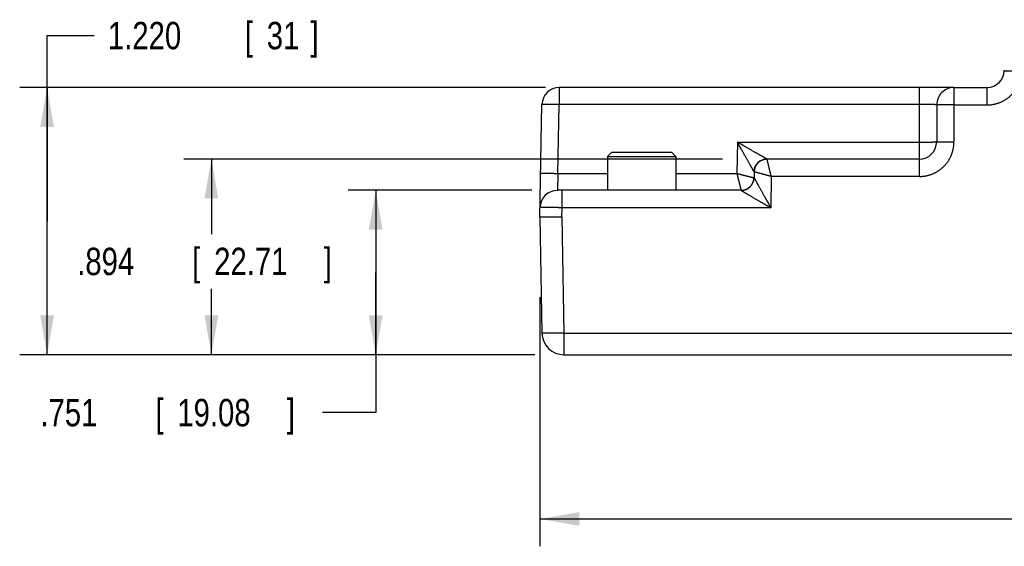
# Model space of a CAD drawing. Header units: inches. Extents: x 0 to 34, y 0 to 22.
# Tile 3 of 112: x 13.7 to 18.2, y 5.3 to 7.7. Entities that reach past the tile are written whole.
import ezdxf

# ---------------------------------------------------------------- set-up
doc = ezdxf.new("R2010")
doc.units = ezdxf.units.IN
doc.header["$LTSCALE"] = 1.87
doc.header["$MEASUREMENT"] = 0
doc.layers.get('0').update_dxf_attribs({"linetype": 'CONTINUOUS'})
doc.layers.add('DIMENSIONS', color=7, linetype='CONTINUOUS')
doc.styles.get("Standard").update_dxf_attribs({"font": 'txt', "width": 0.8})
doc.dimstyles.new('DIMSTYLE_1', dxfattribs={"dimtxt": 0.125, "dimasz": 0.18, "dimexe": 0.18, "dimexo": 0.0625, "dimgap": 0.09, "dimtad": 0, "dimtih": 1, "dimtoh": 1, "dimdec": 3, "dimzin": 4, "dimdsep": 46, "dimtxsty": 'STANDARD', "dimblk": '_FILLED', "dimblk1": '_FILLED', "dimblk2": '_FILLED', "dimcen": 0.09, "dimadec": 0, "dimazin": 0, "dimtp": 0.01, "dimtm": 0.01, "dimtfac": 1, "dimtdec": 3, "dimtofl": 0, "dimtmove": 0, "dimatfit": 3, "dimldrblk": '_FILLED', "dimfxl": 1, "dimtolj": 1, "dimtzin": 4, "dimarcsym": 0})

# ---------------------------------------------------------------- blocks, each defined once
blk = doc.blocks.new('_FILLED')
at = {"color": 0, "linetype": 'BYBLOCK'}
blk.add_solid([(0, 0), (-1, 0.174), (-1, -0.174)], dxfattribs=at)
blk = doc.blocks.new('*D1')
at = {"layer": 'DIMENSIONS', "color": 2, "linetype": 'CONTINUOUS'}
for p, q in [((13.8635, 6.7723), (13.8635, 7.62)), ((13.8635, 7.62), (14.0787, 7.62)), ((16.1387, 7.3825), (13.7385, 7.3825)), ((13.8635, 7.3825), (13.8635, 6.7723)), ((13.8635, 6.1621), (13.8635, 6.7723)), ((16.0769, 6.1621), (13.7385, 6.1621))]:
    blk.add_line(p, q, dxfattribs=at)
at = {"layer": 'DIMENSIONS', "color": 2, "linetype": 'CONTINUOUS', "xscale": 0.18, "yscale": 0.18, "zscale": 0.18}
for p, rotation in [((13.8635, 7.3825), 90), ((13.8635, 6.1621), 270)]:
    blk.add_blockref('_FILLED', p, dxfattribs=dict(at, rotation=rotation))
at = {"layer": 'DIMENSIONS', "color": 2, "linetype": 'CONTINUOUS', "width": 0.8}
for s, p in [('[', (14.7662, 7.5575)), (']', (15.0662, 7.5575)), ('1.220', (14.1412, 7.5575)), ('31', (14.8662, 7.5575))]:
    blk.add_text(s, height=0.125, dxfattribs=at).set_placement(p)
blk = doc.blocks.new('*D2')
at = {"layer": 'DIMENSIONS', "color": 2, "linetype": 'CONTINUOUS'}
for p, q in [((16.0769, 6.9131), (15.2385, 6.9131)), ((15.3635, 6.9131), (15.3635, 6.5376)), ((15.3635, 6.1621), (15.3635, 6.5376)), ((15.3635, 6.5376), (15.3635, 5.8978)), ((16.09, 6.1621), (15.2385, 6.1621)), ((15.3635, 5.8978), (15.1205, 5.8978))]:
    blk.add_line(p, q, dxfattribs=at)
at = {"layer": 'DIMENSIONS', "color": 2, "linetype": 'CONTINUOUS', "xscale": 0.18, "yscale": 0.18, "zscale": 0.18}
for p, rotation in [((15.3635, 6.9131), 90), ((15.3635, 6.1621), 270)]:
    blk.add_blockref('_FILLED', p, dxfattribs=dict(at, rotation=rotation))
at = {"layer": 'DIMENSIONS', "color": 2, "linetype": 'CONTINUOUS', "width": 0.8}
for s, p in [('.751', (13.833, 5.8353)), ('[', (14.358, 5.8353)), ('19.08', (14.458, 5.8353)), (']', (14.958, 5.8353))]:
    blk.add_text(s, height=0.125, dxfattribs=at).set_placement(p)
blk = doc.blocks.new('*D3')
at = {"layer": 'DIMENSIONS', "color": 2, "linetype": 'CONTINUOUS'}
for p, q in [((16.9464, 7.056), (14.4885, 7.056)), ((14.6135, 7.056), (14.6135, 6.7133)), ((14.6135, 6.1621), (14.6135, 6.4633)), ((16.031, 6.1621), (14.4885, 6.1621))]:
    blk.add_line(p, q, dxfattribs=at)
at = {"layer": 'DIMENSIONS', "color": 2, "linetype": 'CONTINUOUS', "xscale": 0.18, "yscale": 0.18, "zscale": 0.18}
for p, rotation in [((14.6135, 7.056), 90), ((14.6135, 6.1621), 270)]:
    blk.add_blockref('_FILLED', p, dxfattribs=dict(at, rotation=rotation))
at = {"layer": 'DIMENSIONS', "color": 2, "linetype": 'CONTINUOUS', "width": 0.8}
for s, p in [('.894', (14.001, 6.5258)), ('[', (14.526, 6.5258)), ('22.71', (14.626, 6.5258)), (']', (15.126, 6.5258))]:
    blk.add_text(s, height=0.125, dxfattribs=at).set_placement(p)
blk = doc.blocks.new('*D4')
at = {"layer": 'DIMENSIONS', "color": 2, "linetype": 'CONTINUOUS'}
for p, q in [((16.1135, 6.4253), (16.1135, 5.287)), ((26.1134, 6.1208), (26.1134, 5.287)), ((16.1135, 5.412), (20.327, 5.412)), ((26.1134, 5.412), (21.677, 5.412))]:
    blk.add_line(p, q, dxfattribs=at)
at = {"layer": 'DIMENSIONS', "color": 2, "linetype": 'CONTINUOUS', "xscale": 0.18, "yscale": 0.18, "zscale": 0.18, "rotation": 180}
blk.add_blockref('_FILLED', (16.1135, 5.412), dxfattribs=at)
at = {"layer": 'DIMENSIONS', "color": 2, "linetype": 'CONTINUOUS', "xscale": 0.18, "yscale": 0.18, "zscale": 0.18}
blk.add_blockref('_FILLED', (26.1134, 5.412), dxfattribs=at)
at = {"layer": 'DIMENSIONS', "color": 2, "linetype": 'CONTINUOUS', "width": 0.8}
for s, p in [('[', (21.1145, 5.3495)), (']', (21.5145, 5.3495)), ('10.000', (20.3895, 5.3495)), ('254', (21.2145, 5.3495))]:
    blk.add_text(s, height=0.125, dxfattribs=at).set_placement(p)

msp = doc.modelspace()

# ---------------------------------------------------------------- linework, layer by layer
at = {"color": 7, "linetype": 'CONTINUOUS'}
for p, q in [((16.2012, 7.3825), (16.2012, 7.3052)), ((18.0032, 7.3825), (16.2012, 7.3825)), ((17.8457, 6.9766), (17.8457, 7.3825)), ((18.0032, 7.3825), (18.0032, 7.134)), ((18.0032, 7.3825), (18.1544, 7.3825)), ((18.1544, 7.3031), (18.1544, 7.3825)), ((16.1135, 6.7911), (16.1224, 7.3052)), ((16.1957, 6.9904), (16.2012, 7.3052)), ((17.8457, 7.3052), (16.2012, 7.3052)), ((17.9245, 7.3038), (17.9245, 7.1347)), ((18.0032, 7.3031), (18.1544, 7.3031)), ((17.0146, 7.1334), (17.0121, 6.9904)), ((17.0146, 7.1334), (17.8457, 7.1334)), ((16.4414, 7.0881), (16.4214, 7.0681)), ((16.4214, 7.0681), (16.4214, 6.9131)), ((16.4214, 7.0681), (16.7334, 7.0681)), ((16.4414, 7.0881), (16.7134, 7.0881)), ((16.7134, 7.0881), (16.7334, 7.0681)), ((16.7334, 7.0681), (16.7334, 6.9131)), ((17.8457, 7.056), (17.15, 7.056)), ((16.1957, 6.9904), (16.4214, 6.9904)), ((16.7334, 6.9904), (17.0121, 6.9904)), ((17.091, 6.998), (17.0905, 6.9711)), ((17.1694, 6.9766), (17.1669, 6.8336)), ((17.8457, 6.9766), (17.1694, 6.9766)), ((17.0319, 6.9131), (16.193, 6.9131)), ((16.2142, 6.8336), (16.2142, 6.9131)), ((16.2135, 6.7902), (16.2142, 6.8336)), ((17.1669, 6.8336), (16.2142, 6.8336)), ((16.1135, 6.7911), (16.1227, 6.2603)), ((16.2135, 6.7902), (16.2227, 6.2612)), ((16.2227, 6.2612), (16.2227, 6.1621)), ((16.2227, 6.2612), (18.4917, 6.2612)), ((16.2227, 6.1621), (26.0042, 6.1621))]:
    msp.add_line(p, q, dxfattribs=at)
for centre, radius, start, end in [((18.1544, 7.4613), 0.0787, 270, 359), ((16.2012, 7.3038), 0.0787, 90, 179), ((18.0032, 7.3038), 0.0787, 89.9995, 180), ((17.8457, 7.1347), 0.0787, 270, 360), ((17.15, 6.9969), 0.0591, 90, 179), ((17.0315, 6.9721), 0.0591, 270, 359), ((16.193, 6.8343), 0.0787, 90, 179), ((16.2227, 6.2621), 0.1, 181, 270)]:
    msp.add_arc(centre, radius, start, end, dxfattribs=at)
for points, knots in [([(18.1544, 7.3031), (18.1562, 7.3031), (18.1598, 7.3032), (18.1652, 7.3034), (18.1707, 7.3039), (18.1761, 7.3046), (18.1814, 7.3054), (18.1868, 7.3064), (18.1921, 7.3076), (18.1973, 7.309), (18.2025, 7.3106), (18.2077, 7.3124), (18.2128, 7.3143), (18.2178, 7.3164), (18.2227, 7.3187), (18.2276, 7.3211), (18.2323, 7.3237), (18.237, 7.3265), (18.2416, 7.3294), (18.2461, 7.3325), (18.2504, 7.3357), (18.2547, 7.3391), (18.2588, 7.3427), (18.2628, 7.3463), (18.2667, 7.3502), (18.2705, 7.3541), (18.2741, 7.3582), (18.2775, 7.3624), (18.2808, 7.3667), (18.284, 7.3711), (18.287, 7.3756), (18.2899, 7.3802), (18.2926, 7.385), (18.2951, 7.3898), (18.2975, 7.3947), (18.2996, 7.3997), (18.3017, 7.4047), (18.3035, 7.4098), (18.3052, 7.415), (18.3066, 7.4202), (18.3079, 7.4255), (18.3091, 7.4308), (18.31, 7.4362), (18.3107, 7.4416), (18.3113, 7.447), (18.3117, 7.4524), (18.3118, 7.456), (18.3118, 7.4578)], [0, 0, 0, 0, 0.022191, 0.044402, 0.066625, 0.088851, 0.111072, 0.13329, 0.155508, 0.177731, 0.19996, 0.222196, 0.24443, 0.266654, 0.288872, 0.311095, 0.333324, 0.355553, 0.377776, 0.399998, 0.422223, 0.444448, 0.466673, 0.488896, 0.511117, 0.53334, 0.555565, 0.577793, 0.600019, 0.622242, 0.644464, 0.666693, 0.688924, 0.711148, 0.733367, 0.75559, 0.777824, 0.800061, 0.822292, 0.844517, 0.866736, 0.888954, 0.911176, 0.933401, 0.95562, 0.977823, 1, 1, 1, 1]), ([(18.2331, 7.4599), (18.2331, 7.4599), (18.2333, 7.4599), (18.2334, 7.4598), (18.2338, 7.4598), (18.2342, 7.4598), (18.2348, 7.4597), (18.2356, 7.4597), (18.2364, 7.4596), (18.2374, 7.4596), (18.2385, 7.4595), (18.2398, 7.4595), (18.2412, 7.4594), (18.2426, 7.4594), (18.2442, 7.4593), (18.246, 7.4593), (18.2478, 7.4592), (18.2497, 7.4592), (18.2518, 7.4591), (18.254, 7.4591), (18.2562, 7.459), (18.2585, 7.4589), (18.261, 7.4589), (18.2635, 7.4588), (18.2661, 7.4588), (18.2688, 7.4587), (18.2716, 7.4586), (18.2744, 7.4586), (18.2773, 7.4585), (18.2802, 7.4584), (18.2832, 7.4584), (18.2863, 7.4583), (18.2894, 7.4582), (18.2925, 7.4582), (18.2957, 7.4581), (18.2989, 7.4581), (18.3021, 7.458), (18.3053, 7.4579), (18.3086, 7.4579), (18.3108, 7.4578), (18.3118, 7.4578)], [0, 0, 0, 0, 0.000927, 0.003513, 0.007791, 0.01376, 0.021412, 0.030734, 0.04171, 0.054323, 0.068551, 0.08437, 0.101753, 0.12067, 0.141089, 0.162975, 0.186291, 0.210997, 0.23705, 0.264408, 0.293021, 0.322843, 0.353821, 0.385903, 0.419034, 0.453157, 0.488215, 0.524147, 0.560891, 0.598386, 0.636567, 0.675368, 0.714724, 0.754567, 0.794829, 0.835441, 0.876335, 0.917439, 0.958684, 1, 1, 1, 1]), ([(16.2012, 7.3052), (16.2001, 7.3052), (16.1979, 7.3052), (16.1947, 7.3053), (16.1914, 7.3053), (16.1882, 7.3054), (16.185, 7.3054), (16.1818, 7.3055), (16.1787, 7.3055), (16.1756, 7.3055), (16.1726, 7.3056), (16.1696, 7.3056), (16.1666, 7.3056), (16.1637, 7.3056), (16.1609, 7.3057), (16.1581, 7.3057), (16.1554, 7.3057), (16.1528, 7.3057), (16.1503, 7.3057), (16.1479, 7.3057), (16.1455, 7.3057), (16.1433, 7.3057), (16.1411, 7.3057), (16.1391, 7.3057), (16.1371, 7.3057), (16.1353, 7.3057), (16.1336, 7.3057), (16.132, 7.3056), (16.1305, 7.3056), (16.1291, 7.3056), (16.1279, 7.3056), (16.1267, 7.3055), (16.1257, 7.3055), (16.1249, 7.3055), (16.1242, 7.3054), (16.1235, 7.3054), (16.1231, 7.3053), (16.1227, 7.3053), (16.1225, 7.3052), (16.1224, 7.3052), (16.1224, 7.3052)], [0, 0, 0, 0, 0.041301, 0.08253, 0.123618, 0.164495, 0.20509, 0.245335, 0.28516, 0.324498, 0.363281, 0.401444, 0.43892, 0.475647, 0.511562, 0.546602, 0.580709, 0.613824, 0.64589, 0.676854, 0.706661, 0.735262, 0.762607, 0.78865, 0.813347, 0.836655, 0.858534, 0.878948, 0.897862, 0.915243, 0.931063, 0.945294, 0.957913, 0.968899, 0.978235, 0.985907, 0.991904, 0.996224, 0.998883, 1, 1, 1, 1]), ([(17.9245, 7.3038), (17.9245, 7.3038), (17.9244, 7.3039), (17.9242, 7.3039), (17.9238, 7.304), (17.9234, 7.304), (17.9228, 7.3041), (17.922, 7.3041), (17.9212, 7.3042), (17.9202, 7.3042), (17.919, 7.3043), (17.9178, 7.3043), (17.9164, 7.3044), (17.9149, 7.3044), (17.9133, 7.3045), (17.9116, 7.3045), (17.9098, 7.3046), (17.9078, 7.3046), (17.9058, 7.3047), (17.9036, 7.3047), (17.9014, 7.3048), (17.899, 7.3048), (17.8966, 7.3048), (17.8941, 7.3049), (17.8915, 7.3049), (17.8888, 7.3049), (17.886, 7.305), (17.8832, 7.305), (17.8803, 7.305), (17.8774, 7.305), (17.8743, 7.3051), (17.8713, 7.3051), (17.8682, 7.3051), (17.8651, 7.3051), (17.8619, 7.3051), (17.8587, 7.3051), (17.8555, 7.3051), (17.8522, 7.3052), (17.849, 7.3052), (17.8468, 7.3052), (17.8457, 7.3052)], [0, 0, 0, 0, 0.001119, 0.003782, 0.008109, 0.014116, 0.0218, 0.031151, 0.042154, 0.054791, 0.069042, 0.084881, 0.102281, 0.12121, 0.141637, 0.163523, 0.186832, 0.211522, 0.237551, 0.264877, 0.293454, 0.323235, 0.354173, 0.386216, 0.419313, 0.453407, 0.48844, 0.524352, 0.561078, 0.598556, 0.636721, 0.675507, 0.714847, 0.754674, 0.794919, 0.835514, 0.87639, 0.917477, 0.958706, 1, 1, 1, 1]), ([(18.0032, 7.3031), (18.0021, 7.3031), (18, 7.3031), (17.9967, 7.3031), (17.9935, 7.3031), (17.9903, 7.3031), (17.9871, 7.3031), (17.9839, 7.3031), (17.9808, 7.3031), (17.9777, 7.3031), (17.9746, 7.3031), (17.9716, 7.3032), (17.9687, 7.3032), (17.9658, 7.3032), (17.9629, 7.3032), (17.9602, 7.3032), (17.9575, 7.3032), (17.9549, 7.3032), (17.9524, 7.3033), (17.9499, 7.3033), (17.9476, 7.3033), (17.9453, 7.3033), (17.9432, 7.3033), (17.9411, 7.3034), (17.9392, 7.3034), (17.9373, 7.3034), (17.9356, 7.3034), (17.934, 7.3035), (17.9325, 7.3035), (17.9312, 7.3035), (17.9299, 7.3035), (17.9288, 7.3036), (17.9278, 7.3036), (17.9269, 7.3036), (17.9262, 7.3036), (17.9256, 7.3037), (17.9251, 7.3037), (17.9248, 7.3037), (17.9246, 7.3038), (17.9245, 7.3038), (17.9245, 7.3038)], [0, 0, 0, 0, 0.041318, 0.082566, 0.123673, 0.164569, 0.205183, 0.245447, 0.285291, 0.324649, 0.363451, 0.401633, 0.439128, 0.475873, 0.511805, 0.546863, 0.580987, 0.614118, 0.646199, 0.677177, 0.706998, 0.735611, 0.762968, 0.789021, 0.813726, 0.837041, 0.858927, 0.879345, 0.898261, 0.915642, 0.93146, 0.945687, 0.958299, 0.969274, 0.978594, 0.986245, 0.992213, 0.996489, 0.999074, 1, 1, 1, 1]), ([(17.0909, 6.998), (17.0909, 6.9981), (17.0908, 6.9982), (17.0907, 6.9985), (17.0905, 6.9988), (17.0902, 6.9992), (17.0899, 6.9997), (17.0896, 7.0003), (17.0891, 7.001), (17.0887, 7.0018), (17.0881, 7.0027), (17.0875, 7.0038), (17.0868, 7.005), (17.0861, 7.0063), (17.0852, 7.0078), (17.0843, 7.0094), (17.0833, 7.0112), (17.0821, 7.0132), (17.0809, 7.0154), (17.0795, 7.0178), (17.078, 7.0205), (17.0764, 7.0233), (17.0746, 7.0264), (17.0727, 7.0298), (17.0706, 7.0335), (17.0684, 7.0375), (17.066, 7.0418), (17.0634, 7.0464), (17.0606, 7.0513), (17.0576, 7.0566), (17.0545, 7.0622), (17.0511, 7.0682), (17.0476, 7.0745), (17.0439, 7.0811), (17.04, 7.088), (17.036, 7.0951), (17.0319, 7.1025), (17.0277, 7.11), (17.0234, 7.1177), (17.019, 7.1255), (17.0161, 7.1307), (17.0146, 7.1334)], [0, 0, 0, 0, 0.001139, 0.0029, 0.005308, 0.008386, 0.012155, 0.016638, 0.021867, 0.027889, 0.034765, 0.042562, 0.051341, 0.061163, 0.072092, 0.084201, 0.097569, 0.112322, 0.128596, 0.146448, 0.16591, 0.18708, 0.210101, 0.235109, 0.262245, 0.291619, 0.323316, 0.357404, 0.393949, 0.432977, 0.474501, 0.51851, 0.564927, 0.613636, 0.664501, 0.717297, 0.771733, 0.827509, 0.884333, 0.941925, 1, 1, 1, 1]), ([(17.1499, 7.056), (17.1499, 7.056), (17.1497, 7.0561), (17.1494, 7.0562), (17.1491, 7.0564), (17.1487, 7.0566), (17.1481, 7.0569), (17.1475, 7.0572), (17.1468, 7.0576), (17.1459, 7.058), (17.145, 7.0586), (17.1439, 7.0592), (17.1427, 7.0598), (17.1414, 7.0606), (17.1399, 7.0614), (17.1382, 7.0623), (17.1364, 7.0633), (17.1344, 7.0645), (17.1321, 7.0657), (17.1297, 7.0671), (17.1271, 7.0686), (17.1242, 7.0702), (17.121, 7.072), (17.1176, 7.0739), (17.1139, 7.0761), (17.1099, 7.0783), (17.1056, 7.0808), (17.101, 7.0835), (17.096, 7.0863), (17.0908, 7.0893), (17.0852, 7.0925), (17.0792, 7.096), (17.073, 7.0996), (17.0664, 7.1033), (17.0596, 7.1073), (17.0525, 7.1114), (17.0452, 7.1156), (17.0377, 7.1199), (17.0301, 7.1244), (17.0224, 7.1288), (17.0172, 7.1318), (17.0146, 7.1334)], [0, 0, 0, 0, 0.001227, 0.003091, 0.005598, 0.008754, 0.012567, 0.017077, 0.022348, 0.028432, 0.035381, 0.043258, 0.052098, 0.061924, 0.0728, 0.084874, 0.098295, 0.113141, 0.129464, 0.147342, 0.166839, 0.18806, 0.211146, 0.236253, 0.263539, 0.293089, 0.32495, 0.359166, 0.395785, 0.434838, 0.476343, 0.520302, 0.56664, 0.615235, 0.665948, 0.718557, 0.772777, 0.828315, 0.884884, 0.942206, 1, 1, 1, 1]), ([(17.8457, 7.1334), (17.8468, 7.1334), (17.849, 7.1334), (17.8522, 7.1334), (17.8555, 7.1334), (17.8587, 7.1334), (17.8619, 7.1334), (17.8651, 7.1334), (17.8682, 7.1334), (17.8713, 7.1334), (17.8743, 7.1334), (17.8773, 7.1335), (17.8803, 7.1335), (17.8832, 7.1335), (17.886, 7.1335), (17.8888, 7.1336), (17.8915, 7.1336), (17.8941, 7.1336), (17.8966, 7.1337), (17.899, 7.1337), (17.9014, 7.1338), (17.9036, 7.1338), (17.9058, 7.1338), (17.9078, 7.1339), (17.9098, 7.1339), (17.9116, 7.134), (17.9133, 7.134), (17.9149, 7.1341), (17.9164, 7.1341), (17.9178, 7.1342), (17.9191, 7.1342), (17.9202, 7.1343), (17.9212, 7.1343), (17.922, 7.1344), (17.9228, 7.1344), (17.9234, 7.1345), (17.9238, 7.1345), (17.9242, 7.1346), (17.9244, 7.1346), (17.9245, 7.1347), (17.9245, 7.1347)], [0, 0, 0, 0, 0.041297, 0.082524, 0.12361, 0.164485, 0.205079, 0.245322, 0.285147, 0.324485, 0.363268, 0.401431, 0.438908, 0.475635, 0.51155, 0.546592, 0.5807, 0.613816, 0.645884, 0.676849, 0.706657, 0.73526, 0.762606, 0.78865, 0.813348, 0.836657, 0.858537, 0.878952, 0.897866, 0.915248, 0.931068, 0.9453, 0.957919, 0.968905, 0.97824, 0.985911, 0.991908, 0.996227, 0.998884, 1, 1, 1, 1]), ([(17.8457, 6.9766), (17.8476, 6.9766), (17.8512, 6.9766), (17.8567, 6.9769), (17.8622, 6.9774), (17.8676, 6.9781), (17.8731, 6.9789), (17.8785, 6.98), (17.8838, 6.9812), (17.8891, 6.9826), (17.8944, 6.9842), (17.8996, 6.986), (17.9047, 6.988), (17.9098, 6.9901), (17.9148, 6.9925), (17.9197, 6.995), (17.9245, 6.9976), (17.9292, 7.0005), (17.9338, 7.0035), (17.9383, 7.0066), (17.9427, 7.0099), (17.947, 7.0134), (17.9511, 7.017), (17.9552, 7.0207), (17.959, 7.0246), (17.9628, 7.0286), (17.9664, 7.0328), (17.9699, 7.0371), (17.9732, 7.0415), (17.9763, 7.046), (17.9793, 7.0506), (17.9821, 7.0553), (17.9848, 7.0601), (17.9873, 7.065), (17.9896, 7.07), (17.9918, 7.075), (17.9938, 7.0802), (17.9955, 7.0854), (17.9972, 7.0906), (17.9986, 7.0959), (17.9998, 7.1013), (18.0009, 7.1067), (18.0017, 7.1121), (18.0024, 7.1176), (18.0029, 7.1231), (18.0032, 7.1286), (18.0032, 7.1322), (18.0032, 7.134)], [0, 0, 0, 0, 0.022176, 0.044379, 0.066597, 0.088821, 0.111042, 0.133259, 0.155477, 0.177701, 0.199931, 0.222167, 0.2444, 0.266623, 0.28884, 0.311064, 0.333294, 0.355523, 0.377745, 0.399967, 0.422193, 0.444421, 0.466646, 0.488867, 0.511089, 0.533312, 0.555537, 0.577762, 0.599987, 0.62221, 0.644433, 0.666662, 0.688892, 0.711115, 0.733334, 0.755558, 0.777793, 0.80003, 0.82226, 0.844484, 0.866703, 0.888921, 0.911144, 0.933371, 0.955595, 0.977807, 1, 1, 1, 1]), ([(17.9245, 7.1347), (17.9245, 7.1347), (17.9246, 7.1347), (17.9248, 7.1347), (17.9251, 7.1346), (17.9256, 7.1346), (17.9262, 7.1346), (17.9269, 7.1346), (17.9278, 7.1345), (17.9288, 7.1345), (17.9299, 7.1345), (17.9312, 7.1345), (17.9325, 7.1344), (17.934, 7.1344), (17.9356, 7.1344), (17.9373, 7.1344), (17.9392, 7.1343), (17.9411, 7.1343), (17.9432, 7.1343), (17.9453, 7.1343), (17.9476, 7.1342), (17.9499, 7.1342), (17.9524, 7.1342), (17.9549, 7.1342), (17.9575, 7.1342), (17.9602, 7.1342), (17.9629, 7.1341), (17.9658, 7.1341), (17.9687, 7.1341), (17.9716, 7.1341), (17.9746, 7.1341), (17.9777, 7.1341), (17.9808, 7.1341), (17.9839, 7.1341), (17.9871, 7.1341), (17.9903, 7.1341), (17.9935, 7.134), (17.9967, 7.134), (18, 7.134), (18.0021, 7.134), (18.0032, 7.134)], [0, 0, 0, 0, 0.000927, 0.003513, 0.007791, 0.01376, 0.021411, 0.030732, 0.041709, 0.054321, 0.068549, 0.084367, 0.101749, 0.120665, 0.141084, 0.162969, 0.186284, 0.210989, 0.237043, 0.264399, 0.293012, 0.322833, 0.35381, 0.385892, 0.419023, 0.453146, 0.488203, 0.524135, 0.560879, 0.598374, 0.636555, 0.675357, 0.714714, 0.754557, 0.794821, 0.835434, 0.876329, 0.917435, 0.958682, 1, 1, 1, 1]), ([(17.091, 6.998), (17.091, 6.9989), (17.0911, 7.0006), (17.0913, 7.0032), (17.0916, 7.0058), (17.0921, 7.0084), (17.0926, 7.011), (17.0933, 7.0135), (17.0941, 7.016), (17.095, 7.0184), (17.096, 7.0209), (17.0971, 7.0232), (17.0983, 7.0256), (17.0997, 7.0278), (17.1011, 7.03), (17.1026, 7.0322), (17.1042, 7.0342), (17.1059, 7.0362), (17.1077, 7.0381), (17.1096, 7.04), (17.1115, 7.0417), (17.1135, 7.0434), (17.1156, 7.045), (17.1178, 7.0464), (17.12, 7.0478), (17.1223, 7.0491), (17.1247, 7.0503), (17.1271, 7.0514), (17.1295, 7.0523), (17.132, 7.0532), (17.1345, 7.0539), (17.137, 7.0546), (17.1396, 7.0551), (17.1422, 7.0555), (17.1448, 7.0558), (17.1465, 7.0559), (17.1474, 7.0559)], [0, 0, 0, 0, 0.02941, 0.05882, 0.088231, 0.117641, 0.147051, 0.176461, 0.205871, 0.235281, 0.26469, 0.2941, 0.32351, 0.352919, 0.382329, 0.411738, 0.441147, 0.470556, 0.499965, 0.529374, 0.558783, 0.588192, 0.6176, 0.647009, 0.676417, 0.705825, 0.735233, 0.764641, 0.794049, 0.823456, 0.852863, 0.882271, 0.911678, 0.941085, 0.970492, 1, 1, 1, 1]), ([(17.1694, 6.9766), (17.1691, 6.9777), (17.1686, 6.9799), (17.1677, 6.9832), (17.1669, 6.9865), (17.1661, 6.9898), (17.1653, 6.993), (17.1646, 6.9963), (17.1638, 6.9995), (17.163, 7.0026), (17.1622, 7.0057), (17.1615, 7.0088), (17.1608, 7.0118), (17.16, 7.0147), (17.1593, 7.0175), (17.1587, 7.0203), (17.158, 7.023), (17.1574, 7.0257), (17.1567, 7.0282), (17.1561, 7.0306), (17.1556, 7.033), (17.155, 7.0352), (17.1545, 7.0374), (17.154, 7.0394), (17.1535, 7.0414), (17.1531, 7.0432), (17.1527, 7.0449), (17.1523, 7.0465), (17.1519, 7.048), (17.1516, 7.0493), (17.1513, 7.0505), (17.1511, 7.0516), (17.1509, 7.0525), (17.1507, 7.0533), (17.1505, 7.054), (17.1504, 7.0546), (17.1503, 7.055), (17.1502, 7.0554), (17.1501, 7.0556), (17.1501, 7.0558), (17.1501, 7.0559), (17.15, 7.056), (17.15, 7.056)], [0, 0, 0, 0, 0.041865, 0.083616, 0.125192, 0.166533, 0.20758, 0.248272, 0.28853, 0.328274, 0.367408, 0.405838, 0.443511, 0.480406, 0.516483, 0.551628, 0.585737, 0.61877, 0.650716, 0.681535, 0.711149, 0.739492, 0.766518, 0.792184, 0.816473, 0.83938, 0.860902, 0.881014, 0.899654, 0.916634, 0.931776, 0.94507, 0.956686, 0.966744, 0.975304, 0.982427, 0.988191, 0.99269, 0.996038, 0.998314, 0.9996, 1, 1, 1, 1]), ([(16.1169, 6.9904), (16.1169, 6.9905), (16.1171, 6.9905), (16.1172, 6.9906), (16.1176, 6.9906), (16.1181, 6.9907), (16.1187, 6.9907), (16.1194, 6.9907), (16.1203, 6.9908), (16.1212, 6.9908), (16.1224, 6.9908), (16.1236, 6.9909), (16.125, 6.9909), (16.1265, 6.9909), (16.1281, 6.991), (16.1298, 6.991), (16.1316, 6.991), (16.1336, 6.991), (16.1356, 6.991), (16.1378, 6.991), (16.14, 6.991), (16.1424, 6.991), (16.1448, 6.991), (16.1473, 6.991), (16.1499, 6.991), (16.1526, 6.991), (16.1554, 6.991), (16.1582, 6.9909), (16.1611, 6.9909), (16.1641, 6.9909), (16.1671, 6.9908), (16.1701, 6.9908), (16.1732, 6.9908), (16.1764, 6.9907), (16.1795, 6.9907), (16.1827, 6.9906), (16.1859, 6.9906), (16.1892, 6.9906), (16.1924, 6.9905), (16.1946, 6.9905), (16.1957, 6.9904)], [0, 0, 0, 0, 0.001117, 0.003776, 0.008096, 0.014094, 0.021765, 0.031101, 0.042087, 0.054707, 0.068938, 0.084758, 0.102139, 0.121053, 0.141467, 0.163347, 0.186655, 0.211352, 0.237395, 0.26474, 0.293341, 0.323149, 0.354112, 0.386179, 0.419294, 0.453401, 0.488441, 0.524355, 0.561082, 0.598559, 0.636721, 0.675504, 0.714842, 0.754667, 0.794911, 0.835506, 0.876382, 0.91747, 0.9587, 1, 1, 1, 1]), ([(16.1957, 6.9904), (16.1956, 6.9894), (16.1956, 6.9872), (16.1954, 6.984), (16.1953, 6.9808), (16.1952, 6.9776), (16.1951, 6.9745), (16.195, 6.9714), (16.1949, 6.9683), (16.1948, 6.9652), (16.1947, 6.9622), (16.1946, 6.9593), (16.1945, 6.9564), (16.1944, 6.9535), (16.1943, 6.9507), (16.1942, 6.948), (16.1941, 6.9454), (16.194, 6.9428), (16.1939, 6.9404), (16.1938, 6.938), (16.1938, 6.9357), (16.1937, 6.9335), (16.1936, 6.9314), (16.1935, 6.9294), (16.1935, 6.9275), (16.1934, 6.9257), (16.1933, 6.924), (16.1933, 6.9224), (16.1932, 6.9209), (16.1932, 6.9196), (16.1931, 6.9184), (16.1931, 6.9173), (16.1931, 6.9163), (16.193, 6.9155), (16.193, 6.9148), (16.193, 6.9142), (16.193, 6.9137), (16.193, 6.9134), (16.193, 6.9132), (16.193, 6.9131), (16.193, 6.9131)], [0, 0, 0, 0, 0.041598, 0.083103, 0.124439, 0.165537, 0.206327, 0.24674, 0.28671, 0.326168, 0.365048, 0.403284, 0.44081, 0.477564, 0.513484, 0.54851, 0.582582, 0.615644, 0.647643, 0.678529, 0.708253, 0.736767, 0.764025, 0.789982, 0.814597, 0.837828, 0.859634, 0.879977, 0.898822, 0.916136, 0.93189, 0.946058, 0.958615, 0.96954, 0.978815, 0.986424, 0.992356, 0.996601, 0.99915, 1, 1, 1, 1]), ([(17.0121, 6.9904), (17.0124, 6.9894), (17.0129, 6.9872), (17.0138, 6.9839), (17.0145, 6.9807), (17.0153, 6.9774), (17.0161, 6.9742), (17.0169, 6.9711), (17.0177, 6.9679), (17.0184, 6.9648), (17.0192, 6.9618), (17.0199, 6.9588), (17.0207, 6.9559), (17.0214, 6.953), (17.0221, 6.9503), (17.0227, 6.9475), (17.0234, 6.9449), (17.024, 6.9423), (17.0246, 6.9399), (17.0252, 6.9375), (17.0258, 6.9352), (17.0264, 6.933), (17.0269, 6.9309), (17.0274, 6.929), (17.0278, 6.9271), (17.0283, 6.9253), (17.0287, 6.9237), (17.0291, 6.9221), (17.0295, 6.9207), (17.0298, 6.9194), (17.0301, 6.9182), (17.0304, 6.9172), (17.0306, 6.9162), (17.0308, 6.9154), (17.031, 6.9147), (17.0312, 6.9141), (17.0313, 6.9137), (17.0314, 6.9134), (17.0314, 6.9132), (17.0315, 6.9131), (17.0315, 6.9131)], [0, 0, 0, 0, 0.042325, 0.084481, 0.126418, 0.168082, 0.209422, 0.250376, 0.290848, 0.330746, 0.370002, 0.40856, 0.446358, 0.483329, 0.519411, 0.554544, 0.588672, 0.621731, 0.653656, 0.684393, 0.71391, 0.742169, 0.769129, 0.794749, 0.818988, 0.84181, 0.863184, 0.883091, 0.901512, 0.918408, 0.933747, 0.947513, 0.959705, 0.97032, 0.97933, 0.986716, 0.992475, 0.99661, 0.999119, 1, 1, 1, 1]), ([(17.0121, 6.9904), (17.0132, 6.9901), (17.0154, 6.9896), (17.0186, 6.9887), (17.0218, 6.9879), (17.025, 6.9871), (17.0282, 6.9862), (17.0313, 6.9854), (17.0344, 6.9846), (17.0375, 6.9838), (17.0405, 6.983), (17.0435, 6.9823), (17.0464, 6.9815), (17.0493, 6.9808), (17.0521, 6.9801), (17.0548, 6.9794), (17.0575, 6.9787), (17.06, 6.9781), (17.0625, 6.9775), (17.0649, 6.9769), (17.0672, 6.9763), (17.0694, 6.9757), (17.0715, 6.9752), (17.0736, 6.9747), (17.0755, 6.9743), (17.0773, 6.9738), (17.079, 6.9734), (17.0806, 6.9731), (17.082, 6.9727), (17.0834, 6.9724), (17.0846, 6.9721), (17.0857, 6.9719), (17.0867, 6.9717), (17.0875, 6.9715), (17.0882, 6.9714), (17.0888, 6.9713), (17.0894, 6.9712), (17.0898, 6.9711), (17.0901, 6.9711), (17.0902, 6.9711), (17.0903, 6.9711)], [0, 0, 0, 0, 0.041597, 0.08306, 0.124332, 0.165358, 0.206083, 0.246449, 0.286384, 0.325811, 0.364639, 0.402774, 0.440163, 0.47679, 0.512616, 0.547539, 0.581457, 0.614325, 0.64613, 0.676837, 0.706377, 0.734693, 0.761734, 0.787447, 0.811816, 0.83485, 0.856549, 0.876881, 0.895782, 0.913097, 0.928664, 0.942461, 0.954631, 0.965307, 0.974505, 0.982231, 0.988539, 0.993524, 0.997308, 1, 1, 1, 1]), ([(17.0315, 6.9131), (17.0324, 6.9131), (17.0341, 6.9131), (17.0367, 6.9133), (17.0393, 6.9136), (17.0419, 6.914), (17.0445, 6.9145), (17.047, 6.9151), (17.0495, 6.9159), (17.052, 6.9167), (17.0545, 6.9177), (17.0568, 6.9188), (17.0592, 6.92), (17.0615, 6.9212), (17.0637, 6.9226), (17.0659, 6.9241), (17.068, 6.9257), (17.07, 6.9273), (17.0719, 6.9291), (17.0738, 6.9309), (17.0756, 6.9328), (17.0773, 6.9348), (17.0789, 6.9369), (17.0804, 6.939), (17.0818, 6.9412), (17.0832, 6.9435), (17.0844, 6.9458), (17.0855, 6.9482), (17.0865, 6.9506), (17.0874, 6.9531), (17.0882, 6.9556), (17.0889, 6.9581), (17.0894, 6.9607), (17.0899, 6.9633), (17.0902, 6.9659), (17.0904, 6.9685), (17.0905, 6.9702), (17.0905, 6.9711)], [0, 0, 0, 0, 0.028572, 0.057143, 0.085715, 0.114286, 0.142858, 0.171429, 0.200001, 0.228572, 0.257144, 0.285715, 0.314287, 0.342858, 0.37143, 0.400001, 0.428573, 0.457144, 0.485716, 0.514287, 0.542859, 0.57143, 0.600002, 0.628573, 0.657145, 0.685716, 0.714288, 0.742859, 0.771431, 0.800002, 0.828573, 0.857145, 0.885716, 0.914287, 0.942858, 0.971429, 1, 1, 1, 1]), ([(17.0788, 6.9369), (17.0794, 6.9376), (17.0804, 6.939), (17.0818, 6.9412), (17.0831, 6.9435), (17.0843, 6.9458), (17.0855, 6.9482), (17.0865, 6.9506), (17.0874, 6.953), (17.0882, 6.9556), (17.0888, 6.9581), (17.0894, 6.9607), (17.0899, 6.9632), (17.0902, 6.9658), (17.0904, 6.9685), (17.0905, 6.9702), (17.0905, 6.9711)], [0, 0, 0, 0, 0.070958, 0.142421, 0.213884, 0.285348, 0.356812, 0.428276, 0.499741, 0.571206, 0.642671, 0.714137, 0.785602, 0.857068, 0.928534, 1, 1, 1, 1]), ([(17.0903, 6.9711), (17.0904, 6.9711), (17.0904, 6.9711), (17.0905, 6.9711), (17.0905, 6.9711)], [0, 0, 0, 0, 0.658085, 1, 1, 1, 1]), ([(17.0905, 6.9711), (17.0905, 6.9711), (17.0906, 6.971), (17.0906, 6.9709), (17.0907, 6.9707), (17.0909, 6.9703), (17.0911, 6.97), (17.0914, 6.9695), (17.0917, 6.9689), (17.092, 6.9682), (17.0925, 6.9675), (17.093, 6.9666), (17.0935, 6.9656), (17.0941, 6.9645), (17.0948, 6.9632), (17.0956, 6.9618), (17.0964, 6.9603), (17.0974, 6.9586), (17.0984, 6.9567), (17.0996, 6.9546), (17.1008, 6.9523), (17.1022, 6.9499), (17.1037, 6.9471), (17.1053, 6.9442), (17.1071, 6.941), (17.109, 6.9375), (17.1111, 6.9337), (17.1134, 6.9297), (17.1158, 6.9253), (17.1184, 6.9206), (17.1212, 6.9156), (17.1242, 6.9103), (17.1273, 6.9046), (17.1307, 6.8986), (17.1342, 6.8923), (17.1379, 6.8857), (17.1417, 6.8788), (17.1457, 6.8717), (17.1498, 6.8644), (17.1539, 6.8568), (17.1582, 6.8492), (17.1625, 6.8414), (17.1654, 6.8363), (17.1669, 6.8336)], [0, 0, 0, 0, 0.000383, 0.001358, 0.002937, 0.005124, 0.007926, 0.011364, 0.015488, 0.020342, 0.025954, 0.032346, 0.039558, 0.047654, 0.056706, 0.066803, 0.078037, 0.090457, 0.104108, 0.119095, 0.135537, 0.153538, 0.173196, 0.19463, 0.217941, 0.243225, 0.270578, 0.300109, 0.331902, 0.366011, 0.402485, 0.44136, 0.482622, 0.526243, 0.572168, 0.620273, 0.670414, 0.7224, 0.775955, 0.830782, 0.886587, 0.943088, 1, 1, 1, 1]), ([(17.1694, 6.9766), (17.1683, 6.9769), (17.1661, 6.9774), (17.1628, 6.9783), (17.1595, 6.9792), (17.1563, 6.98), (17.153, 6.9809), (17.1498, 6.9817), (17.1467, 6.9826), (17.1435, 6.9834), (17.1405, 6.9843), (17.1374, 6.9851), (17.1345, 6.9859), (17.1316, 6.9866), (17.1288, 6.9874), (17.126, 6.9881), (17.1233, 6.9889), (17.1207, 6.9896), (17.1182, 6.9902), (17.1158, 6.9909), (17.1135, 6.9915), (17.1113, 6.9921), (17.1092, 6.9927), (17.1071, 6.9933), (17.1052, 6.9938), (17.1034, 6.9943), (17.1018, 6.9948), (17.1002, 6.9952), (17.0988, 6.9956), (17.0974, 6.996), (17.0962, 6.9963), (17.0951, 6.9966), (17.0942, 6.9969), (17.0934, 6.9972), (17.0926, 6.9974), (17.0921, 6.9976), (17.0916, 6.9977), (17.0913, 6.9978), (17.0911, 6.9979), (17.091, 6.9979), (17.091, 6.998)], [0, 0, 0, 0, 0.042032, 0.083928, 0.125634, 0.167097, 0.208264, 0.24907, 0.289418, 0.329215, 0.368392, 0.40689, 0.444645, 0.481594, 0.517669, 0.55281, 0.586958, 0.620048, 0.652014, 0.682802, 0.712377, 0.740702, 0.767735, 0.793432, 0.817752, 0.840658, 0.862119, 0.882115, 0.900624, 0.91761, 0.933037, 0.94689, 0.95917, 0.969867, 0.978957, 0.986419, 0.992249, 0.996454, 0.999031, 1, 1, 1, 1]), ([(17.0543, 6.9177), (17.0551, 6.918), (17.0567, 6.9187), (17.0591, 6.9199), (17.0614, 6.9212), (17.0636, 6.9226), (17.0658, 6.924), (17.0679, 6.9256), (17.0699, 6.9273), (17.0719, 6.929), (17.0737, 6.9309), (17.0755, 6.9328), (17.0772, 6.9348), (17.0783, 6.9362), (17.0788, 6.9369)], [0, 0, 0, 0, 0.083112, 0.166408, 0.2497, 0.332995, 0.416293, 0.499593, 0.582895, 0.666196, 0.749499, 0.832803, 0.916107, 1, 1, 1, 1]), ([(17.0315, 6.9131), (17.0315, 6.9131), (17.0316, 6.913), (17.0317, 6.9129), (17.0319, 6.9128), (17.0321, 6.9126), (17.0325, 6.9124), (17.033, 6.9121), (17.0335, 6.9118), (17.0342, 6.9114), (17.0349, 6.9109), (17.0358, 6.9104), (17.0368, 6.9098), (17.0379, 6.9092), (17.0391, 6.9084), (17.0405, 6.9076), (17.042, 6.9067), (17.0436, 6.9057), (17.0455, 6.9046), (17.0475, 6.9034), (17.0498, 6.9021), (17.0522, 6.9007), (17.0548, 6.8991), (17.0577, 6.8974), (17.0609, 6.8956), (17.0643, 6.8935), (17.068, 6.8914), (17.072, 6.889), (17.0763, 6.8865), (17.0809, 6.8838), (17.0858, 6.8809), (17.0911, 6.8779), (17.0966, 6.8746), (17.1026, 6.8711), (17.1088, 6.8675), (17.1153, 6.8637), (17.1221, 6.8597), (17.1292, 6.8556), (17.1364, 6.8514), (17.1439, 6.847), (17.1515, 6.8426), (17.1592, 6.8381), (17.1643, 6.8351), (17.1669, 6.8336)], [0, 0, 0, 0, 0.000349, 0.001273, 0.002802, 0.004953, 0.007739, 0.011172, 0.015274, 0.020086, 0.025655, 0.032034, 0.039271, 0.047399, 0.056469, 0.066561, 0.077762, 0.090166, 0.103866, 0.118916, 0.135358, 0.153291, 0.172842, 0.19414, 0.217319, 0.242487, 0.269738, 0.299157, 0.330834, 0.36484, 0.401236, 0.440064, 0.481314, 0.524958, 0.570939, 0.61913, 0.669382, 0.721504, 0.775215, 0.830211, 0.886197, 0.942888, 1, 1, 1, 1]), ([(17.0346, 6.9132), (17.0353, 6.9132), (17.036, 6.9132), (17.0367, 6.9133), (17.0367, 6.9133)], [0, 0, 0, 0, 0.983644, 1, 1, 1, 1]), ([(17.0367, 6.9133), (17.0375, 6.9134), (17.0392, 6.9136), (17.0418, 6.914), (17.0444, 6.9145), (17.0469, 6.9151), (17.0494, 6.9158), (17.0519, 6.9167), (17.0535, 6.9173), (17.0543, 6.9177)], [0, 0, 0, 0, 0.140359, 0.282981, 0.42594, 0.569145, 0.712536, 0.856064, 1, 1, 1, 1]), ([(16.2142, 6.8336), (16.2129, 6.8337), (16.2103, 6.8337), (16.2064, 6.8338), (16.2025, 6.8338), (16.1986, 6.8339), (16.1947, 6.8339), (16.1909, 6.834), (16.1871, 6.834), (16.1833, 6.8341), (16.1796, 6.8342), (16.176, 6.8342), (16.1724, 6.8343), (16.1688, 6.8343), (16.1654, 6.8344), (16.162, 6.8345), (16.1587, 6.8345), (16.1555, 6.8346), (16.1523, 6.8346), (16.1493, 6.8347), (16.1464, 6.8348), (16.1436, 6.8348), (16.1408, 6.8349), (16.1382, 6.8349), (16.1357, 6.835), (16.1334, 6.835), (16.1311, 6.8351), (16.129, 6.8351), (16.127, 6.8352), (16.1252, 6.8352), (16.1235, 6.8353), (16.1219, 6.8353), (16.1205, 6.8354), (16.1192, 6.8354), (16.118, 6.8355), (16.117, 6.8355), (16.1162, 6.8355), (16.1155, 6.8356), (16.115, 6.8356), (16.1146, 6.8356), (16.1144, 6.8357), (16.1142, 6.8357), (16.1142, 6.8357)], [0, 0, 0, 0, 0.039269, 0.078475, 0.117558, 0.156457, 0.195114, 0.233472, 0.27147, 0.309052, 0.346159, 0.382734, 0.418713, 0.454033, 0.488647, 0.52251, 0.55557, 0.587768, 0.619054, 0.649384, 0.678716, 0.707005, 0.734208, 0.76028, 0.78518, 0.808871, 0.831321, 0.852493, 0.87235, 0.890861, 0.908002, 0.923748, 0.93807, 0.950945, 0.962352, 0.972274, 0.980697, 0.987608, 0.992997, 0.996856, 0.999184, 1, 1, 1, 1]), ([(16.2135, 6.7902), (16.2122, 6.7902), (16.2095, 6.7902), (16.2056, 6.7902), (16.2017, 6.7902), (16.1978, 6.7902), (16.194, 6.7902), (16.1901, 6.7902), (16.1863, 6.7902), (16.1826, 6.7902), (16.1789, 6.7902), (16.1752, 6.7902), (16.1716, 6.7903), (16.1681, 6.7903), (16.1646, 6.7903), (16.1612, 6.7903), (16.1579, 6.7903), (16.1547, 6.7903), (16.1516, 6.7904), (16.1485, 6.7904), (16.1456, 6.7904), (16.1428, 6.7904), (16.1401, 6.7905), (16.1375, 6.7905), (16.135, 6.7905), (16.1326, 6.7905), (16.1303, 6.7906), (16.1282, 6.7906), (16.1262, 6.7906), (16.1244, 6.7907), (16.1227, 6.7907), (16.1211, 6.7907), (16.1197, 6.7907), (16.1184, 6.7908), (16.1173, 6.7908), (16.1163, 6.7908), (16.1154, 6.7909), (16.1147, 6.7909), (16.1142, 6.7909), (16.1138, 6.791), (16.1136, 6.791), (16.1135, 6.791), (16.1135, 6.7911)], [0, 0, 0, 0, 0.03925, 0.07844, 0.117509, 0.156396, 0.195043, 0.233388, 0.271374, 0.308941, 0.346032, 0.382589, 0.418556, 0.453877, 0.488503, 0.522381, 0.555449, 0.587665, 0.618983, 0.649335, 0.678695, 0.707002, 0.734218, 0.760307, 0.785214, 0.808918, 0.83137, 0.85254, 0.872398, 0.890905, 0.908043, 0.923778, 0.938089, 0.950956, 0.962352, 0.972268, 0.980684, 0.98759, 0.992975, 0.996832, 0.99916, 1, 1, 1, 1]), ([(16.2227, 6.2612), (16.2214, 6.2612), (16.2188, 6.2611), (16.2149, 6.261), (16.211, 6.261), (16.2071, 6.2609), (16.2032, 6.2609), (16.1994, 6.2608), (16.1956, 6.2607), (16.1918, 6.2607), (16.1881, 6.2606), (16.1845, 6.2606), (16.1809, 6.2605), (16.1773, 6.2605), (16.1739, 6.2604), (16.1705, 6.2604), (16.1672, 6.2604), (16.164, 6.2603), (16.1608, 6.2603), (16.1578, 6.2603), (16.1549, 6.2602), (16.152, 6.2602), (16.1493, 6.2602), (16.1467, 6.2602), (16.1442, 6.2601), (16.1419, 6.2601), (16.1396, 6.2601), (16.1375, 6.2601), (16.1355, 6.2601), (16.1337, 6.2601), (16.132, 6.2601), (16.1304, 6.2601), (16.129, 6.2601), (16.1277, 6.2601), (16.1265, 6.2601), (16.1255, 6.2601), (16.1247, 6.2602), (16.124, 6.2602), (16.1235, 6.2602), (16.1231, 6.2602), (16.1229, 6.2603), (16.1227, 6.2603), (16.1227, 6.2603)], [0, 0, 0, 0, 0.039255, 0.078449, 0.117521, 0.156413, 0.195063, 0.233412, 0.271401, 0.308972, 0.346066, 0.382626, 0.418596, 0.453921, 0.488546, 0.522417, 0.555483, 0.587692, 0.618996, 0.649344, 0.678692, 0.706993, 0.734205, 0.760284, 0.785191, 0.808888, 0.831338, 0.852506, 0.872359, 0.890868, 0.908004, 0.92374, 0.938052, 0.950919, 0.96232, 0.972238, 0.980658, 0.987567, 0.992957, 0.99682, 0.999157, 1, 1, 1, 1])]:
    msp.add_open_spline(points, degree=3, knots=knots, dxfattribs=at)
for points in [[(17.1474, 7.0559), (17.1483, 7.056), (17.1491, 7.056), (17.15, 7.056)], [(17.15, 7.056), (17.15, 7.056), (17.15, 7.056), (17.1499, 7.056)], [(17.091, 6.998), (17.091, 6.998), (17.0909, 6.998), (17.0909, 6.998)], [(17.0319, 6.9131), (17.032, 6.9131), (17.0322, 6.9131), (17.0324, 6.9131)], [(17.0324, 6.9131), (17.0328, 6.9131), (17.0333, 6.9131), (17.0337, 6.9131)], [(17.0337, 6.9131), (17.0338, 6.9131), (17.0339, 6.9131), (17.034, 6.9131)], [(17.034, 6.9131), (17.0341, 6.9131), (17.0341, 6.9131), (17.0341, 6.9131)], [(17.0341, 6.9131), (17.0343, 6.9131), (17.0345, 6.9132), (17.0346, 6.9132)]]:
    msp.add_open_spline(points, degree=3, dxfattribs=at)

# ---------------------------------------------------------------- dimensions: what is measured, and where the dimension line sits
at = {"layer": 'DIMENSIONS', "color": 2, "linetype": 'CONTINUOUS'}
for base, p1, p2, angle, picture, middle in [((13.8635, 6.1621), (16.1387, 7.3825), (16.0769, 6.1621), 270, '*D1', (14.6537, 7.62)), ((14.6135, 7.056), (16.031, 6.1621), (16.9464, 7.056), 90, '*D3', (14.6135, 6.5883)), ((15.3635, 6.1621), (16.0769, 6.9131), (16.09, 6.1621), 270, '*D2', (14.4455, 5.8978)), ((16.1135, 5.412), (26.1134, 6.1208), (16.1135, 6.4253), 180, '*D4', (21.002, 5.412))]:
    dim = msp.add_linear_dim(base=base, p1=p1, p2=p2, angle=angle, dimstyle='DIMSTYLE_1', dxfattribs=at)
    dim.commit()
    dim.dimension.update_dxf_attribs({"geometry": picture, "text_midpoint": middle, "dimtype": 160})

doc.saveas('drawing.dxf')
